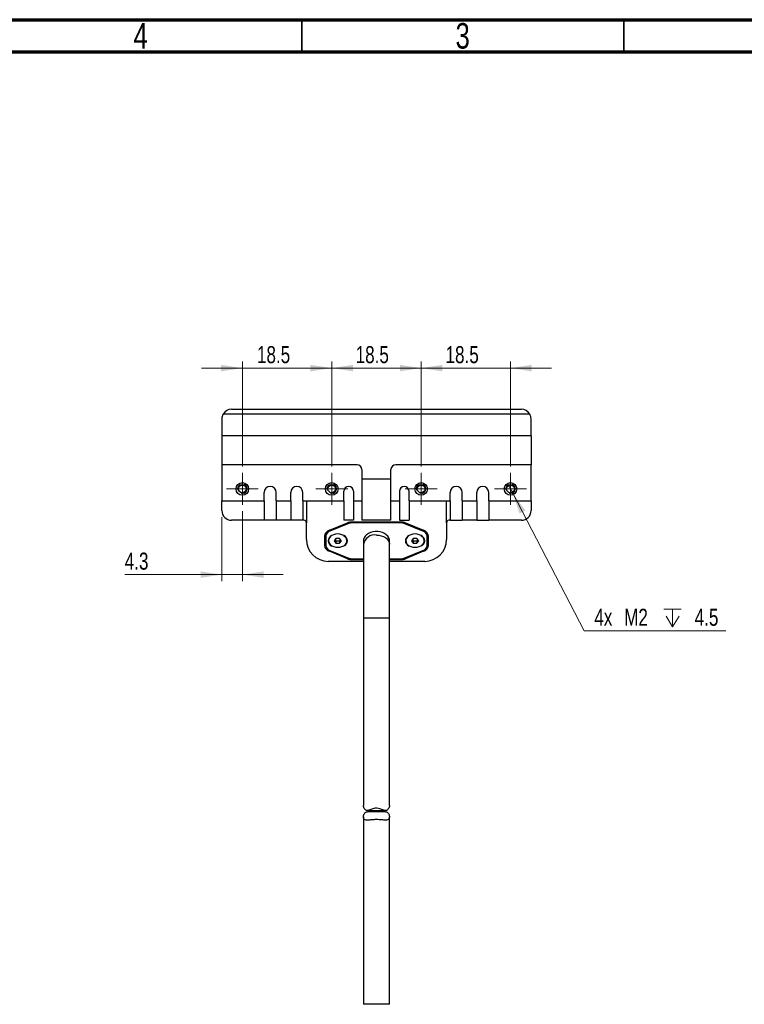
# Model space of a CAD drawing. Header units: millimetres. Extents: x 15 to 415, y 5 to 292.
# Tile 11 of 18: x 221 to 334, y 139 to 292. Entities that reach past the tile are written whole.
import ezdxf

# ---------------------------------------------------------------- set-up
doc = ezdxf.new("R2010")
doc.units = ezdxf.units.MM
doc.styles.add('SLDTEXTSTYLE0', font='TXT', dxfattribs={"width": 0.75})
doc.dimstyles.new('SLDDIMSTYLE2', dxfattribs={"dimtxt": 2.645833, "dimasz": 3.302, "dimexe": 0, "dimexo": 0.0625, "dimgap": 0.661458, "dimtad": 1, "dimdec": 1, "dimlfac": 1.333333, "dimrnd": 1e-09, "dimzin": 12, "dimdsep": 46, "dimtxsty": 'SLDTEXTSTYLE0', "dimsah": 1, "dimcen": 0.09, "dimadec": 0, "dimazin": 3, "dimtfac": 1, "dimtdec": 1, "dimtmove": 0, "dimatfit": 0, "dimfxl": 1, "dimfrac": 2, "dimtolj": 1, "dimtzin": 12, "dimarcsym": 0})
doc.dimstyles.new('SLDDIMSTYLE3', dxfattribs={"dimtxt": 2.645833, "dimasz": 3.302, "dimexe": 0, "dimexo": 0.0625, "dimgap": 0.661458, "dimtad": 0, "dimtih": 1, "dimtoh": 1, "dimdec": 1, "dimlfac": 1.333333, "dimrnd": 1e-09, "dimzin": 12, "dimdsep": 46, "dimtxsty": 'SLDTEXTSTYLE0', "dimblk1": 'NONE', "dimsah": 1, "dimcen": 0, "dimadec": 0, "dimazin": 3, "dimtfac": 1, "dimtdec": 1, "dimtmove": 0, "dimatfit": 3, "dimldrblk": 'NONE', "dimfxl": 1, "dimfrac": 2, "dimtolj": 1, "dimtzin": 12, "dimarcsym": 0})

# ---------------------------------------------------------------- blocks, each defined once
blk = doc.blocks.new('_D_4')
at = {"color": 7, "linetype": 'Continuous', "lineweight": 0}
for p, q in [((255.76, 215.65), (255.76, 204.82)), ((252.57, 214.75), (252.57, 204.82)), ((252.57, 205.82), (237.49, 205.82)), ((252.57, 205.82), (255.76, 205.82)), ((255.76, 205.82), (262.11, 205.82))]:
    blk.add_line(p, q, dxfattribs=at)
at = {"color": 7, "linetype": 'Continuous', "lineweight": 18}
for points in [[(252.57, 205.82), (249.27, 206.32), (249.27, 205.31)], [(255.76, 205.82), (259.06, 205.31), (259.06, 206.32)]]:
    blk.add_solid(points, dxfattribs=at)
at = {"color": 7, "linetype": 'Continuous', "lineweight": 18, "insert": (237.49, 209.23), "char_height": 2.646, "attachment_point": 1, "style": 'SLDTEXTSTYLE0'}
blk.add_mtext('4.3', dxfattribs=at)
blk = doc.blocks.new('_D_5')
at = {"color": 7, "linetype": 'Continuous', "lineweight": 0}
for p, q in [((255.76, 222.6), (255.76, 238.89)), ((269.64, 222.6), (269.64, 238.89)), ((255.76, 237.89), (249.41, 237.89)), ((255.76, 237.89), (269.64, 237.89)), ((269.64, 237.89), (275.99, 237.89))]:
    blk.add_line(p, q, dxfattribs=at)
at = {"color": 7, "linetype": 'Continuous', "lineweight": 18}
for points in [[(255.76, 237.89), (252.46, 238.39), (252.46, 237.38)], [(269.64, 237.89), (272.94, 237.38), (272.94, 238.39)]]:
    blk.add_solid(points, dxfattribs=at)
at = {"color": 7, "linetype": 'Continuous', "lineweight": 18, "insert": (258.02, 241.3), "char_height": 2.646, "attachment_point": 1, "style": 'SLDTEXTSTYLE0'}
blk.add_mtext('18.5', dxfattribs=at)
blk = doc.blocks.new('_D_6')
at = {"color": 7, "linetype": 'Continuous', "lineweight": 0}
for p, q in [((269.64, 222.6), (269.64, 238.89)), ((283.51, 222.6), (283.51, 238.89)), ((269.64, 237.89), (263.29, 237.89)), ((269.64, 237.89), (283.51, 237.89)), ((283.51, 237.89), (289.86, 237.89))]:
    blk.add_line(p, q, dxfattribs=at)
at = {"color": 7, "linetype": 'Continuous', "lineweight": 18}
for points in [[(269.64, 237.89), (266.33, 238.39), (266.33, 237.38)], [(283.51, 237.89), (286.81, 237.38), (286.81, 238.39)]]:
    blk.add_solid(points, dxfattribs=at)
at = {"color": 7, "linetype": 'Continuous', "lineweight": 18, "insert": (273.34, 241.3), "char_height": 2.646, "attachment_point": 1, "style": 'SLDTEXTSTYLE0'}
blk.add_mtext('18.5', dxfattribs=at)
blk = doc.blocks.new('_D_7')
at = {"color": 7, "linetype": 'Continuous', "lineweight": 0}
for p, q in [((283.51, 222.6), (283.51, 238.89)), ((297.39, 222.6), (297.39, 238.89)), ((283.51, 237.89), (277.16, 237.89)), ((283.51, 237.89), (297.39, 237.89)), ((297.39, 237.89), (303.74, 237.89))]:
    blk.add_line(p, q, dxfattribs=at)
at = {"color": 7, "linetype": 'Continuous', "lineweight": 18}
for points in [[(283.51, 237.89), (280.21, 238.39), (280.21, 237.38)], [(297.39, 237.89), (300.69, 237.38), (300.69, 238.39)]]:
    blk.add_solid(points, dxfattribs=at)
at = {"color": 7, "linetype": 'Continuous', "lineweight": 18, "insert": (287.3, 241.3), "char_height": 2.646, "attachment_point": 1, "style": 'SLDTEXTSTYLE0'}
blk.add_mtext('18.5', dxfattribs=at)
blk = doc.blocks.new('SW_SYMBOL_HOLE_DEPTH')
at = {"color": 0, "linetype": 'Continuous', "lineweight": 18}
for p, q in [((0, 875), (800, 875)), ((100, 555), (400, 75)), ((400, 875), (400, 75)), ((700, 555), (400, 75))]:
    blk.add_line(p, q, dxfattribs=at)
blk = doc.blocks.new('_D_8')
at = {"color": 7, "linetype": 'Continuous', "lineweight": 0}
for p, q in [((297.04, 219.79), (297.73, 218.46)), ((297.73, 218.46), (308.81, 197.1)), ((308.81, 197.1), (330.84, 197.1))]:
    blk.add_line(p, q, dxfattribs=at)
at = {"color": 7, "linetype": 'Continuous', "lineweight": 18}
blk.add_solid([(297.73, 218.46), (298.8, 215.29), (299.7, 215.76)], dxfattribs=at)
at = {"color": 7, "linetype": 'Continuous', "lineweight": 18, "xscale": 0.0033796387, "yscale": 0.0033796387, "zscale": 0.0033796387}
blk.add_blockref('SW_SYMBOL_HOLE_DEPTH', (321.2, 197.47), dxfattribs=at)
at = {"color": 7, "linetype": 'Continuous', "lineweight": 18, "char_height": 2.646, "attachment_point": 1, "style": 'SLDTEXTSTYLE0'}
for s, insert in [('4x', (310.4, 200.51)), ('M2', (315.03, 200.51)), ('4.5', (325.98, 200.51))]:
    blk.add_mtext(s, dxfattribs=dict(at, insert=insert))
blk = doc.blocks.new('_None')
blk = doc.blocks.new('SW_CENTERMARKSYMBOL_2')
at = {"color": 0, "linetype": 'Continuous', "lineweight": 18}
for p, q in [((0, 1.875), (0, 2.475)), ((0, 0), (0, 1.875)), ((-1.875, 0), (-2.475, 0)), ((0, 0), (-1.875, 0)), ((0, 0), (0, -1.875)), ((0, 0), (1.875, 0)), ((1.875, 0), (2.475, 0)), ((0, -1.875), (0, -2.475))]:
    blk.add_line(p, q, dxfattribs=at)
blk = doc.blocks.new('SW_CENTERMARKSYMBOL_3')
at = {"color": 0, "linetype": 'Continuous', "lineweight": 18}
for p, q in [((0, 1.875), (0, 2.475)), ((0, 0), (0, 1.875)), ((-1.875, 0), (-2.475, 0)), ((0, 0), (-1.875, 0)), ((0, 0), (0, -1.875)), ((0, 0), (1.875, 0)), ((1.875, 0), (2.475, 0)), ((0, -1.875), (0, -2.475))]:
    blk.add_line(p, q, dxfattribs=at)
blk = doc.blocks.new('SW_CENTERMARKSYMBOL_4')
at = {"color": 0, "linetype": 'Continuous', "lineweight": 18}
for p, q in [((0, 1.875), (0, 2.475)), ((0, 0), (0, 1.875)), ((-1.875, 0), (-2.475, 0)), ((0, 0), (-1.875, 0)), ((0, 0), (0, -1.875)), ((0, 0), (1.875, 0)), ((1.875, 0), (2.475, 0)), ((0, -1.875), (0, -2.475))]:
    blk.add_line(p, q, dxfattribs=at)
blk = doc.blocks.new('SW_CENTERMARKSYMBOL_5')
at = {"color": 0, "linetype": 'Continuous', "lineweight": 18}
for p, q in [((0, 1.875), (0, 2.475)), ((0, 0), (0, 1.875)), ((-1.875, 0), (-2.475, 0)), ((0, 0), (-1.875, 0)), ((0, 0), (0, -1.875)), ((0, 0), (1.875, 0)), ((1.875, 0), (2.475, 0)), ((0, -1.875), (0, -2.475))]:
    blk.add_line(p, q, dxfattribs=at)

msp = doc.modelspace()

# ---------------------------------------------------------------- linework, layer by layer
at = {"color": 7, "linetype": 'Continuous', "lineweight": 70}
for p, q in [((15, 292), (415, 292)), ((20, 287), (410, 287))]:
    msp.add_line(p, q, dxfattribs=at)
at = {"color": 7, "linetype": 'Continuous', "lineweight": 35}
for p, q in [((265, 287), (265, 292)), ((315, 287), (315, 292))]:
    msp.add_line(p, q, dxfattribs=at)
at = {"color": 7, "linetype": 'Continuous', "lineweight": 25}
for p, q in [((254.072811, 231.498536), (299.072811, 231.498536)), ((252.572811, 229.998536), (252.572811, 227.373536)), ((300.371849, 230.748536), (252.773773, 230.748536)), ((300.572811, 227.373536), (300.572811, 229.998536)), ((300.572811, 227.373536), (252.572811, 227.373536)), ((252.572811, 227.373536), (252.572811, 222.873536)), ((300.572811, 227.373536), (300.572811, 222.873536)), ((252.572811, 222.873536), (252.572811, 217.248536)), ((273.572811, 222.873536), (252.572811, 222.873536)), ((274.322811, 222.123536), (274.322811, 217.248536)), ((278.822811, 217.248536), (278.822811, 222.123536)), ((300.572811, 222.873536), (279.572811, 222.873536)), ((300.572811, 217.248536), (300.572811, 222.873536)), ((278.822811, 220.623536), (274.322811, 220.623536)), ((271.510311, 217.248536), (271.510311, 218.748536)), ((273.010311, 218.748536), (273.010311, 217.248536)), ((280.135311, 218.748536), (280.135311, 217.248536)), ((281.635311, 217.248536), (281.635311, 218.748536)), ((252.572811, 217.248536), (259.135311, 217.248536)), ((252.572811, 215.748536), (252.572811, 217.248536)), ((259.135311, 217.248536), (259.135311, 218.561036)), ((259.135311, 217.248536), (259.135311, 214.248536)), ((261.010311, 217.248536), (261.010311, 218.561036)), ((261.010311, 217.248536), (261.010311, 214.248536)), ((261.010311, 217.248536), (263.260311, 217.248536)), ((263.260311, 217.248536), (263.260311, 218.561036)), ((263.260311, 217.248536), (263.260311, 214.248536)), ((265.135311, 217.248536), (265.135311, 218.561036)), ((265.135311, 217.248536), (265.135311, 214.248536)), ((265.135311, 217.248536), (265.697811, 217.248536)), ((265.697811, 217.248536), (265.697811, 213.873536)), ((265.697811, 217.248536), (271.510311, 217.248536)), ((271.510311, 217.248536), (271.510311, 214.248536)), ((273.010311, 217.248536), (274.322811, 217.248536)), ((273.010311, 217.248536), (273.010311, 214.248536)), ((274.322811, 217.248536), (274.322811, 214.248536)), ((278.822811, 217.248536), (280.135311, 217.248536)), ((278.822811, 214.248536), (278.822811, 217.248536)), ((280.135311, 217.248536), (280.135311, 214.248536)), ((281.635311, 217.248536), (287.447811, 217.248536)), ((281.635311, 217.248536), (281.635311, 214.248536)), ((287.447811, 217.248536), (288.010311, 217.248536)), ((287.447811, 213.873538), (287.447811, 217.248536)), ((288.010311, 217.248536), (288.010311, 218.561036)), ((288.010311, 217.248536), (288.010311, 214.248536)), ((289.885311, 217.248536), (289.885311, 218.561036)), ((289.885311, 217.248536), (292.135311, 217.248536)), ((289.885311, 217.248536), (289.885311, 214.248536)), ((292.135311, 217.248536), (292.135311, 218.561036)), ((292.135311, 217.248536), (292.135311, 214.248536)), ((294.010311, 217.248536), (294.010311, 218.561036)), ((294.010311, 217.248536), (294.010311, 214.248536)), ((294.010311, 217.248536), (300.572811, 217.248536)), ((300.572811, 217.248536), (300.572811, 215.748536)), ((259.135311, 214.248536), (254.072811, 214.248536)), ((261.010311, 214.248536), (259.135311, 214.248536)), ((263.260311, 214.248536), (261.010311, 214.248536)), ((265.135311, 214.248536), (263.260311, 214.248536)), ((265.322811, 214.248536), (265.135311, 214.248536)), ((273.010311, 214.248536), (271.510311, 214.248536)), ((278.822811, 214.248536), (274.322811, 214.248536)), ((280.135311, 214.248536), (281.635311, 214.248536)), ((288.010311, 214.248536), (287.822811, 214.248536)), ((288.010311, 214.248536), (289.885311, 214.248536)), ((292.135311, 214.248536), (289.885311, 214.248536)), ((292.135311, 214.248536), (294.010311, 214.248536)), ((299.072811, 214.248536), (294.010311, 214.248536)), ((265.697811, 211.248536), (265.697811, 213.873536)), ((269.260311, 212.692831), (272.059349, 213.835534)), ((272.153099, 213.720714), (269.354061, 212.578011)), ((269.354061, 212.578011), (269.354061, 212.731104)), ((272.153099, 213.720714), (272.153099, 213.87074)), ((280.336273, 213.977635), (272.809349, 213.977635)), ((272.809349, 213.845053), (272.809349, 213.977635)), ((280.336273, 213.845053), (272.809349, 213.845053)), ((280.336273, 213.845053), (280.336273, 213.977635)), ((280.992523, 213.720714), (280.992523, 213.87074)), ((283.791561, 212.578011), (280.992523, 213.720714)), ((281.086273, 213.835534), (283.885311, 212.692831)), ((283.791561, 212.578011), (283.791561, 212.731104)), ((287.447811, 213.873538), (287.447811, 211.248536)), ((268.510311, 211.774273), (268.510311, 210.347367)), ((268.697811, 211.774273), (268.697811, 212.287762)), ((268.697811, 211.774273), (268.697811, 210.347367)), ((269.147811, 211.193402), (269.147811, 211.06082)), ((270.291353, 211.405534), (270.009895, 211.06082)), ((270.009895, 211.06082), (270.291353, 210.716105)), ((270.150624, 211.233177), (270.291353, 211.06082)), ((270.854269, 211.405534), (270.291353, 211.405534)), ((270.291353, 211.06082), (270.854269, 211.06082)), ((270.291353, 211.06082), (270.291353, 210.716105)), ((271.135728, 211.06082), (270.854269, 211.405534)), ((270.854269, 211.06082), (270.994999, 211.233177)), ((270.854269, 210.716105), (271.135728, 211.06082)), ((270.854269, 211.06082), (270.854269, 210.716105)), ((271.997811, 211.06082), (271.997811, 211.193402)), ((274.547811, 211.06082), (274.547811, 210.53049)), ((278.597811, 210.53049), (278.597811, 211.06082)), ((281.147811, 211.193402), (281.147811, 211.06082)), ((282.291353, 211.405534), (282.009895, 211.06082)), ((282.009895, 211.06082), (282.291353, 210.716105)), ((282.150624, 211.233177), (282.291353, 211.06082)), ((282.854269, 211.405534), (282.291353, 211.405534)), ((282.291353, 211.06082), (282.854269, 211.06082)), ((282.291353, 211.06082), (282.291353, 210.716105)), ((283.135728, 211.06082), (282.854269, 211.405534)), ((282.854269, 211.06082), (282.994999, 211.233177)), ((282.854269, 210.716105), (283.135728, 211.06082)), ((282.854269, 211.06082), (282.854269, 210.716105)), ((283.997811, 211.06082), (283.997811, 211.193402)), ((284.447811, 211.774273), (284.447811, 212.287762)), ((284.447811, 210.347367), (284.447811, 211.774273)), ((284.635311, 210.347367), (284.635311, 211.774273)), ((269.260311, 209.585738), (269.260311, 209.428808)), ((269.354061, 209.543628), (272.153099, 208.400926)), ((270.291353, 210.716105), (270.854269, 210.716105)), ((274.547811, 210.53049), (274.547811, 199.07536)), ((278.597811, 199.07536), (278.597811, 210.53049)), ((280.992523, 208.400926), (283.791561, 209.543628)), ((282.291353, 210.716105), (282.854269, 210.716105)), ((283.885311, 209.428808), (283.885311, 209.585738)), ((272.059349, 208.286106), (269.260311, 209.428808)), ((272.059349, 208.286106), (272.059349, 208.439199)), ((272.809349, 208.276587), (274.547811, 208.276587)), ((272.809349, 208.276587), (272.809349, 208.144004)), ((272.809349, 208.144004), (274.547811, 208.144004)), ((278.597811, 208.276587), (280.336273, 208.276587)), ((278.597811, 208.144004), (280.336273, 208.144004)), ((280.336273, 208.144004), (280.336273, 208.276587)), ((283.885311, 209.428808), (281.086273, 208.286106)), ((281.086273, 208.439199), (281.086273, 208.286106)), ((274.547811, 207.873536), (269.072811, 207.873536)), ((284.072811, 207.873536), (278.597811, 207.873536)), ((274.547811, 199.07536), (274.547811, 169.973081)), ((274.547811, 199.07536), (276.572811, 199.07536)), ((276.572811, 199.07536), (278.597811, 199.07536)), ((278.597811, 169.97239), (278.597811, 199.07536)), ((277.978797, 168.977794), (275.159672, 168.977794)), ((275.166621, 169.172926), (277.985512, 169.172926)), ((274.547811, 168.176718), (274.547811, 139.07536)), ((278.597811, 139.07536), (278.597811, 168.174659)), ((278.597811, 139.07536), (274.547811, 139.07536))]:
    msp.add_line(p, q, dxfattribs=at)
at = {"color": 7, "linetype": 'Continuous', "lineweight": 25, "flags": 128}
for points in [[(271.636428, 210.312916), (271.745558, 210.399509), (271.924265, 210.600617), (272.035203, 210.824801), (272.072811, 211.06082), (272.035203, 211.296839), (271.924265, 211.521023), (271.745558, 211.722131), (271.508046, 211.890077), (271.223637, 212.016442), (270.906593, 212.094887), (270.572811, 212.12148), (270.23903, 212.094887), (269.921986, 212.016442), (269.637577, 211.890077), (269.400064, 211.722131), (269.221358, 211.521023), (269.110419, 211.296839), (269.072811, 211.06082), (269.110419, 210.824801), (269.221358, 210.600617), (269.400064, 210.399509), (269.637577, 210.231562), (269.644917, 210.227449)], [(269.488154, 211.714327), (269.338725, 211.564633), (269.207676, 211.34981), (269.150222, 211.119408), (269.16946, 210.885847), (269.264353, 210.661719), (269.429786, 210.459107), (269.656839, 210.288933), (269.933272, 210.160371), (270.244184, 210.080353), (270.572811, 210.053193)], [(270.572811, 210.053193), (270.901439, 210.080353), (271.21235, 210.160371), (271.488784, 210.288933), (271.715837, 210.459107), (271.881269, 210.661719), (271.976162, 210.885847), (271.9954, 211.119408), (271.937946, 211.34981), (271.806897, 211.564633), (271.609319, 211.752295), (271.531116, 211.806566)], [(278.597811, 211.06082), (278.5772, 211.264599), (278.486438, 211.529145), (278.326513, 211.776765), (278.103204, 211.998509), (277.824583, 212.186362), (277.50072, 212.333535), (277.14332, 212.434709), (276.7653, 212.486227), (276.380323, 212.486227), (276.002303, 212.434709), (275.644903, 212.333535), (275.321039, 212.186362), (275.042418, 211.998509), (274.81911, 211.776765), (274.659185, 211.529145), (274.568423, 211.264599), (274.547811, 211.06082)], [(276.572811, 211.962381), (276.956045, 211.936505), (277.325428, 211.859812), (277.667609, 211.735073), (277.970221, 211.566798), (278.222328, 211.361068), (278.414816, 211.125319), (278.54073, 210.868071), (278.595518, 210.598622), (278.597811, 210.53049)], [(283.636428, 210.312916), (283.745558, 210.399509), (283.924265, 210.600617), (284.035203, 210.824801), (284.072811, 211.06082), (284.035203, 211.296839), (283.924265, 211.521023), (283.745558, 211.722131), (283.508046, 211.890077), (283.223637, 212.016442), (282.906593, 212.094887), (282.572811, 212.12148), (282.23903, 212.094887), (281.921986, 212.016442), (281.637577, 211.890077), (281.400064, 211.722131), (281.221358, 211.521023), (281.110419, 211.296839), (281.072811, 211.06082), (281.110419, 210.824801), (281.221358, 210.600617), (281.400064, 210.399509), (281.637577, 210.231562), (281.644917, 210.227449)], [(281.488154, 211.714327), (281.338725, 211.564633), (281.207676, 211.34981), (281.150222, 211.119408), (281.16946, 210.885847), (281.264353, 210.661719), (281.429786, 210.459107), (281.656839, 210.288933), (281.933272, 210.160371), (282.244184, 210.080353), (282.572811, 210.053193)], [(282.572811, 210.053193), (282.901439, 210.080353), (283.21235, 210.160371), (283.488784, 210.288933), (283.715837, 210.459107), (283.881269, 210.661719), (283.976162, 210.885847), (283.9954, 211.119408), (283.937946, 211.34981), (283.806897, 211.564633), (283.609319, 211.752295), (283.531116, 211.806566)]]:
    msp.add_lwpolyline(points, dxfattribs=at)
at = {"color": 7, "linetype": 'Continuous', "lineweight": 25}
for centre, radius in [((255.760311, 219.123536), 0.975), ((255.760311, 219.123536), 0.6), ((269.635311, 219.123536), 0.975), ((269.635311, 219.123536), 0.6), ((283.510311, 219.123536), 0.975), ((283.510311, 219.123536), 0.6), ((297.385311, 219.123536), 0.975), ((297.385311, 219.123536), 0.6)]:
    msp.add_circle(centre, radius, dxfattribs=at)
for centre, radius, start, end in [((254.072811, 229.998536), 1.5, 90, 150), ((299.072811, 229.998536), 1.5, 30, 90), ((254.072811, 229.998536), 1.5, 150, 180), ((299.072811, 229.998536), 1.5, 0, 30), ((273.572811, 222.123536), 0.75, 0, 90), ((279.572811, 222.123536), 0.75, 90, 180), ((260.072811, 218.561036), 0.9375, 90, 180), ((260.072811, 218.561036), 0.9375, 0, 90), ((264.197811, 218.561036), 0.9375, 90, 180), ((264.197811, 218.561036), 0.9375, 0, 90), ((272.260311, 218.748536), 0.75, 90, 180), ((272.260311, 218.748536), 0.75, 0, 90), ((280.885311, 218.748536), 0.75, 90, 180), ((280.885311, 218.748536), 0.75, 0, 90), ((288.947811, 218.561036), 0.9375, 90, 180), ((288.947811, 218.561036), 0.9375, 0, 90), ((293.072811, 218.561036), 0.9375, 90, 180), ((293.072811, 218.561036), 0.9375, 0, 90), ((254.072811, 215.748536), 1.5, 180, 270), ((299.072811, 215.748536), 1.5, 270, 0), ((265.322811, 213.873536), 0.375, 0, 90), ((287.822811, 213.873536), 0.375, 90, 179.9996727), ((269.57037, 211.674204), 1.064772, 106.92966449, 174.60729455), ((269.625363, 211.686712), 0.931675, 106.92966449, 174.60729455), ((272.799174, 211.981071), 1.99659, 89.7079959, 111.74917034), ((272.800446, 212.098059), 1.747017, 89.7079959, 111.74917034), ((280.346449, 211.981071), 1.99659, 68.25082966, 90.2920041), ((280.345177, 212.098059), 1.747017, 68.25082966, 90.2920041), ((283.52026, 211.686712), 0.931675, 5.39270545, 73.07033551), ((283.575252, 211.674204), 1.064772, 5.39270545, 73.07033551), ((269.072811, 211.248536), 3.375, 180, 270), ((269.344462, 211.421638), 0.834262, 180.93483665, 219.18433025), ((269.922278, 211.215811), 0.851168, 185.98163596, 216.17102718), ((269.900286, 211.188841), 0.752489, 152.11592969, 179.65272018), ((271.245336, 211.188841), 0.752489, 0.34727982, 27.88407032), ((271.223345, 211.215811), 0.851168, 323.82897279, 354.01836403), ((276.307393, 210.189901), 1.792242, 81.48359212, 169.04518725), ((281.922278, 211.215811), 0.851168, 185.98163597, 216.17102735), ((281.900286, 211.188841), 0.752489, 152.1159291, 179.65272017), ((283.245336, 211.188841), 0.752489, 0.34727983, 27.88407102), ((283.223345, 211.215811), 0.851168, 323.8289726, 354.01836403), ((284.072811, 211.248536), 3.375, 270, 0), ((283.80116, 211.421638), 0.834262, 320.81566975, 359.06516335), ((269.57037, 210.447436), 1.064772, 185.39270545, 253.07033551), ((269.625363, 210.434927), 0.931675, 185.39270545, 253.07033551), ((283.52026, 210.434927), 0.931675, 286.92966449, 354.60729455), ((283.575252, 210.447436), 1.064772, 286.92966449, 354.60729455), ((272.799174, 210.140569), 1.99659, 248.25082966, 270.2920041), ((272.800446, 210.023581), 1.747017, 248.25082966, 270.2920041), ((280.345177, 210.023581), 1.747017, 269.7079959, 291.74917034), ((280.346449, 210.140569), 1.99659, 269.7079959, 291.74917034)]:
    msp.add_arc(centre, radius, start, end, dxfattribs=at)
at = {"color": 7, "linetype": 'Continuous', "lineweight": 18}
for centre in [(255.760311, 219.123536), (269.635311, 219.123536), (283.510311, 219.123536), (297.385311, 219.123536)]:
    msp.add_arc(centre, 0.75, 255, 195, dxfattribs=at)
at = {"color": 7, "linetype": 'Continuous', "lineweight": 25}
for points, knots in [([(278.590842, 169.97239), (278.593164, 169.96344), (278.615072, 169.87898), (278.552413, 169.673461), (278.442601, 169.426724), (278.250951, 169.236195), (278.002953, 169.143535), (277.718378, 169.227334), (277.431326, 169.348231), (277.074732, 169.474713), (276.632216, 169.551549), (276.085229, 169.491602), (275.634841, 169.317307), (275.286743, 169.16964), (275.018878, 169.172566), (274.758903, 169.335132), (274.606441, 169.616062), (274.541133, 169.859159), (274.552731, 169.955219), (274.554888, 169.973081)], [0, 0, 0, 0, 0.0082280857, 0.0776438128, 0.1490619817, 0.2076339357, 0.2667444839, 0.317114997, 0.3681526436, 0.4204785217, 0.4916507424, 0.5630497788, 0.6570834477, 0.7130184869, 0.7565049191, 0.8172969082, 0.9174053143, 0.9846411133, 1, 1, 1, 1]), ([(277.978797, 168.96614), (278.027443, 168.965542), (278.182539, 168.963635), (278.355772, 168.822139), (278.494663, 168.623788), (278.575675, 168.406595), (278.607571, 168.181569), (278.57804, 167.943822), (278.441679, 167.739884), (278.141577, 167.666052), (277.706455, 167.688032), (277.143716, 167.74835), (276.478048, 167.775901), (275.812887, 167.729876), (275.330912, 167.677986), (275.012922, 167.676264), (274.769786, 167.717255), (274.613074, 167.849989), (274.547851, 168.057315), (274.543669, 168.272057), (274.602402, 168.521248), (274.731271, 168.766376), (274.921745, 168.916104), (275.071244, 168.9936), (275.15599, 168.976268), (275.159672, 168.975515)], [0, 0, 0, 0, 0.0198236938, 0.0632033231, 0.0996734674, 0.1370657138, 0.1769853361, 0.2178507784, 0.2731202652, 0.3286368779, 0.381406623, 0.4430175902, 0.5099484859, 0.574606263, 0.6400121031, 0.6727395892, 0.7067203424, 0.763836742, 0.7995724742, 0.836297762, 0.8820977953, 0.9292098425, 0.9671118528, 0.9985709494, 1, 1, 1, 1])]:
    msp.add_open_spline(points, degree=3, knots=knots, dxfattribs=at)

# ---------------------------------------------------------------- block references
at = {"color": 7, "linetype": 'Continuous', "lineweight": 0}
for name, p in [('SW_CENTERMARKSYMBOL_5', (255.760311, 219.123536)), ('SW_CENTERMARKSYMBOL_4', (269.635311, 219.123536)), ('SW_CENTERMARKSYMBOL_3', (283.510311, 219.123536)), ('SW_CENTERMARKSYMBOL_2', (297.385311, 219.123536))]:
    msp.add_blockref(name, p, dxfattribs=at)

# ---------------------------------------------------------------- texts
at = {"color": 7, "linetype": 'Continuous', "lineweight": 0, "char_height": 3.96875, "attachment_point": 2, "style": 'SLDTEXTSTYLE0'}
for s, insert in [('4', (239.960037, 291.481927)), ('3', (289.960037, 291.481927))]:
    msp.add_mtext(s, dxfattribs=dict(at, insert=insert))

# ---------------------------------------------------------------- dimensions: what is measured, and where the dimension line sits
at = {"color": 7, "linetype": 'Continuous', "lineweight": 18}
for base, p1, p2, picture, middle in [((269.635311, 237.886383), (255.760311, 221.598536), (269.635311, 221.598536), '_D_5', (261.442227, 237.886383)), ((283.510311, 237.886383), (269.635311, 221.598536), (283.510311, 221.598536), '_D_6', (276.761043, 237.886383)), ((297.385311, 237.886383), (283.510311, 221.598536), (297.385311, 221.598536), '_D_7', (290.721452, 237.886383)), ((255.7603112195, 205.8150166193), (252.5728112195, 215.7485359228), (255.7603112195, 216.6485359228), '_D_4', (239.9340676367, 205.8150166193))]:
    dim = msp.add_linear_dim(base=base, p1=p1, p2=p2, dimstyle='SLDDIMSTYLE2', dxfattribs=at)
    dim.commit()
    dim.dimension.update_dxf_attribs({"geometry": picture, "text_midpoint": middle, "dimtype": 160})
dim = msp.add_diameter_dim_2p(p1=(297.039854, 219.789238), p2=(297.730768, 218.457834), text='4x M2 {\\fGDT;x} 4.5', dimstyle='SLDDIMSTYLE3', override={"dimpost": '<>'}, dxfattribs=at)
dim.commit()
dim.dimension.update_dxf_attribs({"geometry": '_D_8', "text_midpoint": (320.622835, 199.202041), "dimtype": 163})

doc.saveas('drawing.dxf')
